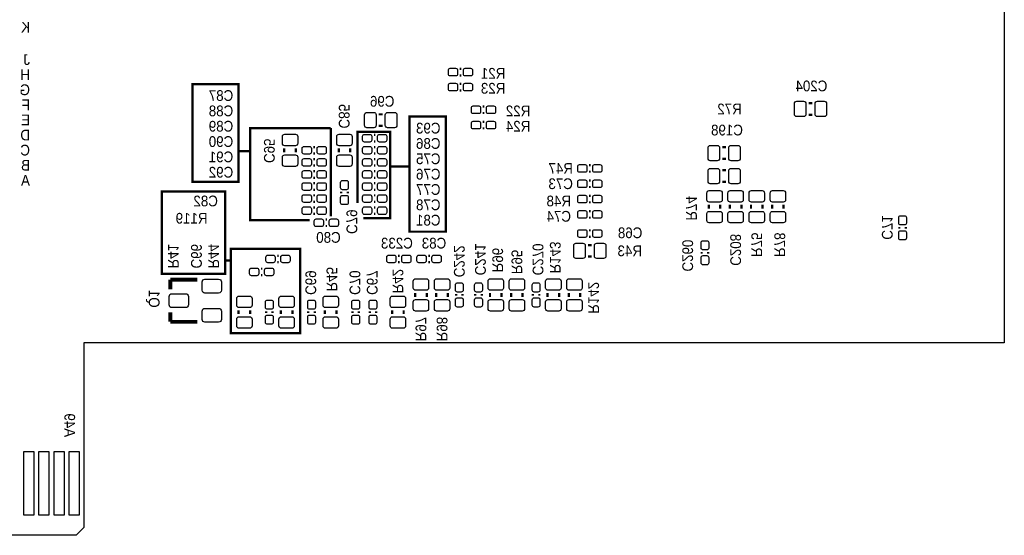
# Model space of a CAD drawing. Extents: x -0.29 to 5.89, y -1.92 to 2.35.
# Tile 4 of 5: x 3.33 to 5.89, y -0.37 to 0.98. Entities that reach past the tile are written whole.
import ezdxf
from ezdxf.enums import TextEntityAlignment as Align

# ---------------------------------------------------------------- set-up
doc = ezdxf.new("R2010")
doc.units = 0
for name, color, linetype in [('BOTTOM', 2, 'CONTINUOUS'), ('DESIGN_OUTLINE', 7, 'CONTINUOUS'), ('SILKSCREEN_BOTTOM', 231, 'CONTINUOUS')]:
    doc.layers.add(name, color=color, linetype=linetype)

msp = doc.modelspace()

# ---------------------------------------------------------------- linework, layer by layer
at = {"layer": 'BOTTOM'}
for points in [[(4.4515, 0.851), (4.4655, 0.851, -0.414214), (4.4705, 0.846), (4.4705, 0.836, -0.414214), (4.4655, 0.831), (4.4515, 0.831, -0.414214), (4.4465, 0.836), (4.4465, 0.846, -0.414214)], [(4.4905, 0.851), (4.5045, 0.851, -0.414214), (4.5095, 0.846), (4.5095, 0.836, -0.414214), (4.5045, 0.831), (4.4905, 0.831, -0.414214), (4.4855, 0.836), (4.4855, 0.846, -0.414214)], [(4.4515, 0.812), (4.4655, 0.812, -0.414214), (4.4705, 0.807), (4.4705, 0.797, -0.414214), (4.4655, 0.792), (4.4515, 0.792, -0.414214), (4.4465, 0.797), (4.4465, 0.807, -0.414214)], [(4.4905, 0.812), (4.5045, 0.812, -0.414214), (4.5095, 0.807), (4.5095, 0.797, -0.414214), (4.5045, 0.792), (4.4905, 0.792, -0.414214), (4.4855, 0.797), (4.4855, 0.807, -0.414214)], [(4.5115, 0.753), (4.5255, 0.753, -0.414214), (4.5305, 0.748), (4.5305, 0.738, -0.414214), (4.5255, 0.733), (4.5115, 0.733, -0.414214), (4.5065, 0.738), (4.5065, 0.748, -0.414214)], [(4.5505, 0.753), (4.5645, 0.753, -0.414214), (4.5695, 0.748), (4.5695, 0.738, -0.414214), (4.5645, 0.733), (4.5505, 0.733, -0.414214), (4.5455, 0.738), (4.5455, 0.748, -0.414214)], [(5.354, 0.765), (5.372, 0.765, -0.414214), (5.378, 0.759), (5.378, 0.731, -0.414214), (5.372, 0.725), (5.354, 0.725, -0.414214), (5.348, 0.731), (5.348, 0.759, -0.414214)], [(5.408, 0.765), (5.426, 0.765, -0.414214), (5.432, 0.759), (5.432, 0.731, -0.414214), (5.426, 0.725), (5.408, 0.725, -0.414214), (5.402, 0.731), (5.402, 0.759, -0.414214)], [(4.25225, 0.696), (4.23425, 0.696, -0.414214), (4.22825, 0.702), (4.22825, 0.73, -0.414214), (4.23425, 0.736), (4.25225, 0.736, -0.414214), (4.25825, 0.73), (4.25825, 0.702, -0.414214)], [(4.30625, 0.696), (4.28825, 0.696, -0.414214), (4.28225, 0.702), (4.28225, 0.73, -0.414214), (4.28825, 0.736), (4.30625, 0.736, -0.414214), (4.31225, 0.73), (4.31225, 0.702, -0.414214)], [(4.5115, 0.713), (4.5255, 0.713, -0.414214), (4.5305, 0.708), (4.5305, 0.698, -0.414214), (4.5255, 0.693), (4.5115, 0.693, -0.414214), (4.5065, 0.698), (4.5065, 0.708, -0.414214)], [(4.5505, 0.713), (4.5645, 0.713, -0.414214), (4.5695, 0.708), (4.5695, 0.698, -0.414214), (4.5645, 0.693), (4.5505, 0.693, -0.414214), (4.5455, 0.698), (4.5455, 0.708, -0.414214)], [(4.014, 0.65525), (4.014, 0.67325, -0.414214), (4.02, 0.67925), (4.048, 0.67925, -0.414214), (4.054, 0.67325), (4.054, 0.65525, -0.414214), (4.048, 0.64925), (4.02, 0.64925, -0.414214)], [(4.15575, 0.65525), (4.15575, 0.67325, -0.414214), (4.16175, 0.67925), (4.18975, 0.67925, -0.414214), (4.19575, 0.67325), (4.19575, 0.65525, -0.414214), (4.18975, 0.64925), (4.16175, 0.64925, -0.414214)], [(4.242, 0.65875), (4.228, 0.65875, -0.414214), (4.223, 0.66375), (4.223, 0.67375, -0.414214), (4.228, 0.67875), (4.242, 0.67875, -0.414214), (4.247, 0.67375), (4.247, 0.66375, -0.414214)], [(4.281, 0.65875), (4.267, 0.65875, -0.414214), (4.262, 0.66375), (4.262, 0.67375, -0.414214), (4.267, 0.67875), (4.281, 0.67875, -0.414214), (4.286, 0.67375), (4.286, 0.66375, -0.414214)], [(4.0845, 0.62725), (4.0705, 0.62725, -0.414214), (4.0655, 0.63225), (4.0655, 0.64225, -0.414214), (4.0705, 0.64725), (4.0845, 0.64725, -0.414214), (4.0895, 0.64225), (4.0895, 0.63225, -0.414214)], [(4.1235, 0.62725), (4.1095, 0.62725, -0.414214), (4.1045, 0.63225), (4.1045, 0.64225, -0.414214), (4.1095, 0.64725), (4.1235, 0.64725, -0.414214), (4.1285, 0.64225), (4.1285, 0.63225, -0.414214)], [(4.228, 0.64725), (4.242, 0.64725, -0.414214), (4.247, 0.64225), (4.247, 0.63225, -0.414214), (4.242, 0.62725), (4.228, 0.62725, -0.414214), (4.223, 0.63225), (4.223, 0.64225, -0.414214)], [(4.267, 0.64725), (4.281, 0.64725, -0.414214), (4.286, 0.64225), (4.286, 0.63225, -0.414214), (4.281, 0.62725), (4.267, 0.62725, -0.414214), (4.262, 0.63225), (4.262, 0.64225, -0.414214)], [(5.129, 0.65), (5.147, 0.65, -0.414214), (5.153, 0.644), (5.153, 0.616, -0.414214), (5.147, 0.61), (5.129, 0.61, -0.414214), (5.123, 0.616), (5.123, 0.644, -0.414214)], [(5.183, 0.65), (5.201, 0.65, -0.414214), (5.207, 0.644), (5.207, 0.616, -0.414214), (5.201, 0.61), (5.183, 0.61, -0.414214), (5.177, 0.616), (5.177, 0.644, -0.414214)], [(4.014, 0.60125), (4.014, 0.61925, -0.414214), (4.02, 0.62525), (4.048, 0.62525, -0.414214), (4.054, 0.61925), (4.054, 0.60125, -0.414214), (4.048, 0.59525), (4.02, 0.59525, -0.414214)], [(4.0845, 0.59575), (4.0705, 0.59575, -0.414214), (4.0655, 0.60075), (4.0655, 0.61075, -0.414214), (4.0705, 0.61575), (4.0845, 0.61575, -0.414214), (4.0895, 0.61075), (4.0895, 0.60075, -0.414214)], [(4.1235, 0.59575), (4.1095, 0.59575, -0.414214), (4.1045, 0.60075), (4.1045, 0.61075, -0.414214), (4.1095, 0.61575), (4.1235, 0.61575, -0.414214), (4.1285, 0.61075), (4.1285, 0.60075, -0.414214)], [(4.15575, 0.60125), (4.15575, 0.61925, -0.414214), (4.16175, 0.62525), (4.18975, 0.62525, -0.414214), (4.19575, 0.61925), (4.19575, 0.60125, -0.414214), (4.18975, 0.59525), (4.16175, 0.59525, -0.414214)], [(4.228, 0.61575), (4.242, 0.61575, -0.414214), (4.247, 0.61075), (4.247, 0.60075, -0.414214), (4.242, 0.59575), (4.228, 0.59575, -0.414214), (4.223, 0.60075), (4.223, 0.61075, -0.414214)], [(4.267, 0.61575), (4.281, 0.61575, -0.414214), (4.286, 0.61075), (4.286, 0.60075, -0.414214), (4.281, 0.59575), (4.267, 0.59575, -0.414214), (4.262, 0.60075), (4.262, 0.61075, -0.414214)], [(4.8025, 0.58), (4.7885, 0.58, -0.414214), (4.7835, 0.585), (4.7835, 0.595, -0.414214), (4.7885, 0.6), (4.8025, 0.6, -0.414214), (4.8075, 0.595), (4.8075, 0.585, -0.414214)], [(4.8415, 0.58), (4.8275, 0.58, -0.414214), (4.8225, 0.585), (4.8225, 0.595, -0.414214), (4.8275, 0.6), (4.8415, 0.6, -0.414214), (4.8465, 0.595), (4.8465, 0.585, -0.414214)], [(4.0845, 0.56425), (4.0705, 0.56425, -0.414214), (4.0655, 0.56925), (4.0655, 0.57925, -0.414214), (4.0705, 0.58425), (4.0845, 0.58425, -0.414214), (4.0895, 0.57925), (4.0895, 0.56925, -0.414214)], [(4.1235, 0.56425), (4.1095, 0.56425, -0.414214), (4.1045, 0.56925), (4.1045, 0.57925, -0.414214), (4.1095, 0.58425), (4.1235, 0.58425, -0.414214), (4.1285, 0.57925), (4.1285, 0.56925, -0.414214)], [(4.228, 0.58425), (4.242, 0.58425, -0.414214), (4.247, 0.57925), (4.247, 0.56925, -0.414214), (4.242, 0.56425), (4.228, 0.56425, -0.414214), (4.223, 0.56925), (4.223, 0.57925, -0.414214)], [(4.267, 0.58425), (4.281, 0.58425, -0.414214), (4.286, 0.57925), (4.286, 0.56925, -0.414214), (4.281, 0.56425), (4.267, 0.56425, -0.414214), (4.262, 0.56925), (4.262, 0.57925, -0.414214)], [(5.129, 0.59), (5.147, 0.59, -0.414214), (5.153, 0.584), (5.153, 0.556, -0.414214), (5.147, 0.55), (5.129, 0.55, -0.414214), (5.123, 0.556), (5.123, 0.584, -0.414214)], [(5.183, 0.59), (5.201, 0.59, -0.414214), (5.207, 0.584), (5.207, 0.556, -0.414214), (5.201, 0.55), (5.183, 0.55, -0.414214), (5.177, 0.556), (5.177, 0.584, -0.414214)], [(4.0845, 0.53275), (4.0705, 0.53275, -0.414214), (4.0655, 0.53775), (4.0655, 0.54775, -0.414214), (4.0705, 0.55275), (4.0845, 0.55275, -0.414214), (4.0895, 0.54775), (4.0895, 0.53775, -0.414214)], [(4.1235, 0.53275), (4.1095, 0.53275, -0.414214), (4.1045, 0.53775), (4.1045, 0.54775, -0.414214), (4.1095, 0.55275), (4.1235, 0.55275, -0.414214), (4.1285, 0.54775), (4.1285, 0.53775, -0.414214)], [(4.18575, 0.5535), (4.18575, 0.5395, -0.414214), (4.18075, 0.5345), (4.17075, 0.5345, -0.414214), (4.16575, 0.5395), (4.16575, 0.5535, -0.414214), (4.17075, 0.5585), (4.18075, 0.5585, -0.414214)], [(4.228, 0.55275), (4.242, 0.55275, -0.414214), (4.247, 0.54775), (4.247, 0.53775, -0.414214), (4.242, 0.53275), (4.228, 0.53275, -0.414214), (4.223, 0.53775), (4.223, 0.54775, -0.414214)], [(4.267, 0.55275), (4.281, 0.55275, -0.414214), (4.286, 0.54775), (4.286, 0.53775, -0.414214), (4.281, 0.53275), (4.267, 0.53275, -0.414214), (4.262, 0.53775), (4.262, 0.54775, -0.414214)], [(4.7885, 0.56), (4.8025, 0.56, -0.414214), (4.8075, 0.555), (4.8075, 0.545, -0.414214), (4.8025, 0.54), (4.7885, 0.54, -0.414214), (4.7835, 0.545), (4.7835, 0.555, -0.414214)], [(4.8275, 0.56), (4.8415, 0.56, -0.414214), (4.8465, 0.555), (4.8465, 0.545, -0.414214), (4.8415, 0.54), (4.8275, 0.54, -0.414214), (4.8225, 0.545), (4.8225, 0.555, -0.414214)], [(4.0845, 0.50125), (4.0705, 0.50125, -0.414214), (4.0655, 0.50625), (4.0655, 0.51625, -0.414214), (4.0705, 0.52125), (4.0845, 0.52125, -0.414214), (4.0895, 0.51625), (4.0895, 0.50625, -0.414214)], [(4.1235, 0.50125), (4.1095, 0.50125, -0.414214), (4.1045, 0.50625), (4.1045, 0.51625, -0.414214), (4.1095, 0.52125), (4.1235, 0.52125, -0.414214), (4.1285, 0.51625), (4.1285, 0.50625, -0.414214)], [(4.18575, 0.5145), (4.18575, 0.5005, -0.414214), (4.18075, 0.4955), (4.17075, 0.4955, -0.414214), (4.16575, 0.5005), (4.16575, 0.5145, -0.414214), (4.17075, 0.5195), (4.18075, 0.5195, -0.414214)], [(4.242, 0.50125), (4.228, 0.50125, -0.414214), (4.223, 0.50625), (4.223, 0.51625, -0.414214), (4.228, 0.52125), (4.242, 0.52125, -0.414214), (4.247, 0.51625), (4.247, 0.50625, -0.414214)], [(4.281, 0.50125), (4.267, 0.50125, -0.414214), (4.262, 0.50625), (4.262, 0.51625, -0.414214), (4.267, 0.52125), (4.281, 0.52125, -0.414214), (4.286, 0.51625), (4.286, 0.50625, -0.414214)], [(4.8025, 0.5), (4.7885, 0.5, -0.414214), (4.7835, 0.505), (4.7835, 0.515, -0.414214), (4.7885, 0.52), (4.8025, 0.52, -0.414214), (4.8075, 0.515), (4.8075, 0.505, -0.414214)], [(4.8415, 0.5), (4.8275, 0.5, -0.414214), (4.8225, 0.505), (4.8225, 0.515, -0.414214), (4.8275, 0.52), (4.8415, 0.52, -0.414214), (4.8465, 0.515), (4.8465, 0.505, -0.414214)], [(5.16, 0.526), (5.16, 0.508, -0.414214), (5.154, 0.502), (5.126, 0.502, -0.414214), (5.12, 0.508), (5.12, 0.526, -0.414214), (5.126, 0.532), (5.154, 0.532, -0.414214)], [(5.175, 0.508), (5.175, 0.526, -0.414214), (5.181, 0.532), (5.209, 0.532, -0.414214), (5.215, 0.526), (5.215, 0.508, -0.414214), (5.209, 0.502), (5.181, 0.502, -0.414214)], [(5.27, 0.526), (5.27, 0.508, -0.414214), (5.264, 0.502), (5.236, 0.502, -0.414214), (5.23, 0.508), (5.23, 0.526, -0.414214), (5.236, 0.532), (5.264, 0.532, -0.414214)], [(5.285, 0.508), (5.285, 0.526, -0.414214), (5.291, 0.532), (5.319, 0.532, -0.414214), (5.325, 0.526), (5.325, 0.508, -0.414214), (5.319, 0.502), (5.291, 0.502, -0.414214)], [(4.0845, 0.46975), (4.0705, 0.46975, -0.414214), (4.0655, 0.47475), (4.0655, 0.48475, -0.414214), (4.0705, 0.48975), (4.0845, 0.48975, -0.414214), (4.0895, 0.48475), (4.0895, 0.47475, -0.414214)], [(4.1235, 0.46975), (4.1095, 0.46975, -0.414214), (4.1045, 0.47475), (4.1045, 0.48475, -0.414214), (4.1095, 0.48975), (4.1235, 0.48975, -0.414214), (4.1285, 0.48475), (4.1285, 0.47475, -0.414214)], [(4.242, 0.46975), (4.228, 0.46975, -0.414214), (4.223, 0.47475), (4.223, 0.48475, -0.414214), (4.228, 0.48975), (4.242, 0.48975, -0.414214), (4.247, 0.48475), (4.247, 0.47475, -0.414214)], [(4.281, 0.46975), (4.267, 0.46975, -0.414214), (4.262, 0.47475), (4.262, 0.48475, -0.414214), (4.267, 0.48975), (4.281, 0.48975, -0.414214), (4.286, 0.48475), (4.286, 0.47475, -0.414214)], [(4.7885, 0.48), (4.8025, 0.48, -0.414214), (4.8075, 0.475), (4.8075, 0.465, -0.414214), (4.8025, 0.46), (4.7885, 0.46, -0.414214), (4.7835, 0.465), (4.7835, 0.475, -0.414214)], [(4.8275, 0.48), (4.8415, 0.48, -0.414214), (4.8465, 0.475), (4.8465, 0.465, -0.414214), (4.8415, 0.46), (4.8275, 0.46, -0.414214), (4.8225, 0.465), (4.8225, 0.475, -0.414214)], [(5.16, 0.472), (5.16, 0.454, -0.414214), (5.154, 0.448), (5.126, 0.448, -0.414214), (5.12, 0.454), (5.12, 0.472, -0.414214), (5.126, 0.478), (5.154, 0.478, -0.414214)], [(5.175, 0.454), (5.175, 0.472, -0.414214), (5.181, 0.478), (5.209, 0.478, -0.414214), (5.215, 0.472), (5.215, 0.454, -0.414214), (5.209, 0.448), (5.181, 0.448, -0.414214)], [(5.27, 0.472), (5.27, 0.454, -0.414214), (5.264, 0.448), (5.236, 0.448, -0.414214), (5.23, 0.454), (5.23, 0.472, -0.414214), (5.236, 0.478), (5.264, 0.478, -0.414214)], [(5.285, 0.454), (5.285, 0.472, -0.414214), (5.291, 0.478), (5.319, 0.478, -0.414214), (5.325, 0.472), (5.325, 0.454, -0.414214), (5.319, 0.448), (5.291, 0.448, -0.414214)], [(5.62, 0.4475), (5.62, 0.4615, -0.414214), (5.625, 0.4665), (5.635, 0.4665, -0.414214), (5.64, 0.4615), (5.64, 0.4475, -0.414214), (5.635, 0.4425), (5.625, 0.4425, -0.414214)], [(4.102, 0.45825), (4.116, 0.45825, -0.414214), (4.121, 0.45325), (4.121, 0.44325, -0.414214), (4.116, 0.43825), (4.102, 0.43825, -0.414214), (4.097, 0.44325), (4.097, 0.45325, -0.414214)], [(4.141, 0.45825), (4.155, 0.45825, -0.414214), (4.16, 0.45325), (4.16, 0.44325, -0.414214), (4.155, 0.43825), (4.141, 0.43825, -0.414214), (4.136, 0.44325), (4.136, 0.45325, -0.414214)], [(4.7885, 0.43), (4.8025, 0.43, -0.414214), (4.8075, 0.425), (4.8075, 0.415, -0.414214), (4.8025, 0.41), (4.7885, 0.41, -0.414214), (4.7835, 0.415), (4.7835, 0.425, -0.414214)], [(4.8275, 0.43), (4.8415, 0.43, -0.414214), (4.8465, 0.425), (4.8465, 0.415, -0.414214), (4.8415, 0.41), (4.8275, 0.41, -0.414214), (4.8225, 0.415), (4.8225, 0.425, -0.414214)], [(5.62, 0.4085), (5.62, 0.4225, -0.414214), (5.625, 0.4275), (5.635, 0.4275, -0.414214), (5.64, 0.4225), (5.64, 0.4085, -0.414214), (5.635, 0.4035), (5.625, 0.4035, -0.414214)], [(4.797, 0.355), (4.779, 0.355, -0.414214), (4.773, 0.361), (4.773, 0.389, -0.414214), (4.779, 0.395), (4.797, 0.395, -0.414214), (4.803, 0.389), (4.803, 0.361, -0.414214)], [(4.851, 0.355), (4.833, 0.355, -0.414214), (4.827, 0.361), (4.827, 0.389, -0.414214), (4.833, 0.395), (4.851, 0.395, -0.414214), (4.857, 0.389), (4.857, 0.361, -0.414214)], [(5.105, 0.3825), (5.105, 0.3965, -0.414214), (5.11, 0.4015), (5.12, 0.4015, -0.414214), (5.125, 0.3965), (5.125, 0.3825, -0.414214), (5.12, 0.3775), (5.11, 0.3775, -0.414214)], [(3.976, 0.36375), (3.99, 0.36375, -0.414214), (3.995, 0.35875), (3.995, 0.34875, -0.414214), (3.99, 0.34375), (3.976, 0.34375, -0.414214), (3.971, 0.34875), (3.971, 0.35875, -0.414214)], [(4.015, 0.36375), (4.029, 0.36375, -0.414214), (4.034, 0.35875), (4.034, 0.34875, -0.414214), (4.029, 0.34375), (4.015, 0.34375, -0.414214), (4.01, 0.34875), (4.01, 0.35875, -0.414214)], [(4.291, 0.36375), (4.305, 0.36375, -0.414214), (4.31, 0.35875), (4.31, 0.34875, -0.414214), (4.305, 0.34375), (4.291, 0.34375, -0.414214), (4.286, 0.34875), (4.286, 0.35875, -0.414214)], [(4.33, 0.36375), (4.344, 0.36375, -0.414214), (4.349, 0.35875), (4.349, 0.34875, -0.414214), (4.344, 0.34375), (4.33, 0.34375, -0.414214), (4.325, 0.34875), (4.325, 0.35875, -0.414214)], [(4.38375, 0.34375), (4.36975, 0.34375, -0.414214), (4.36475, 0.34875), (4.36475, 0.35875, -0.414214), (4.36975, 0.36375), (4.38375, 0.36375, -0.414214), (4.38875, 0.35875), (4.38875, 0.34875, -0.414214)], [(4.42275, 0.34375), (4.40875, 0.34375, -0.414214), (4.40375, 0.34875), (4.40375, 0.35875, -0.414214), (4.40875, 0.36375), (4.42275, 0.36375, -0.414214), (4.42775, 0.35875), (4.42775, 0.34875, -0.414214)], [(5.105, 0.3435), (5.105, 0.3575, -0.414214), (5.11, 0.3625), (5.12, 0.3625, -0.414214), (5.125, 0.3575), (5.125, 0.3435, -0.414214), (5.12, 0.3385), (5.11, 0.3385, -0.414214)], [(3.9335, 0.33), (3.9475, 0.33, -0.414214), (3.9525, 0.325), (3.9525, 0.315, -0.414214), (3.9475, 0.31), (3.9335, 0.31, -0.414214), (3.9285, 0.315), (3.9285, 0.325, -0.414214)], [(3.9725, 0.33), (3.9865, 0.33, -0.414214), (3.9915, 0.325), (3.9915, 0.315, -0.414214), (3.9865, 0.31), (3.9725, 0.31, -0.414214), (3.9675, 0.315), (3.9675, 0.325, -0.414214)], [(3.855, 0.294), (3.855, 0.272, -0.414214), (3.848, 0.265), (3.812, 0.265, -0.414214), (3.805, 0.272), (3.805, 0.294, -0.414214), (3.812, 0.301), (3.848, 0.301, -0.414214)], [(4.355, 0.278), (4.355, 0.296, -0.414214), (4.361, 0.302), (4.389, 0.302, -0.414214), (4.395, 0.296), (4.395, 0.278, -0.414214), (4.389, 0.272), (4.361, 0.272, -0.414214)], [(4.45, 0.296), (4.45, 0.278, -0.414214), (4.444, 0.272), (4.416, 0.272, -0.414214), (4.41, 0.278), (4.41, 0.296, -0.414214), (4.416, 0.302), (4.444, 0.302, -0.414214)], [(4.465, 0.2725), (4.465, 0.2865, -0.414214), (4.47, 0.2915), (4.48, 0.2915, -0.414214), (4.485, 0.2865), (4.485, 0.2725, -0.414214), (4.48, 0.2675), (4.47, 0.2675, -0.414214)], [(4.515, 0.2725), (4.515, 0.2865, -0.414214), (4.52, 0.2915), (4.53, 0.2915, -0.414214), (4.535, 0.2865), (4.535, 0.2725, -0.414214), (4.53, 0.2675), (4.52, 0.2675, -0.414214)], [(4.59, 0.296), (4.59, 0.278, -0.414214), (4.584, 0.272), (4.556, 0.272, -0.414214), (4.55, 0.278), (4.55, 0.296, -0.414214), (4.556, 0.302), (4.584, 0.302, -0.414214)], [(4.605, 0.278), (4.605, 0.296, -0.414214), (4.611, 0.302), (4.639, 0.302, -0.414214), (4.645, 0.296), (4.645, 0.278, -0.414214), (4.639, 0.272), (4.611, 0.272, -0.414214)], [(4.665, 0.2725), (4.665, 0.2865, -0.414214), (4.67, 0.2915), (4.68, 0.2915, -0.414214), (4.685, 0.2865), (4.685, 0.2725, -0.414214), (4.68, 0.2675), (4.67, 0.2675, -0.414214)], [(4.74, 0.296), (4.74, 0.278, -0.414214), (4.734, 0.272), (4.706, 0.272, -0.414214), (4.7, 0.278), (4.7, 0.296, -0.414214), (4.706, 0.302), (4.734, 0.302, -0.414214)], [(4.755, 0.278), (4.755, 0.296, -0.414214), (4.761, 0.302), (4.789, 0.302, -0.414214), (4.795, 0.296), (4.795, 0.278, -0.414214), (4.789, 0.272), (4.761, 0.272, -0.414214)], [(3.769, 0.256), (3.769, 0.234, -0.414214), (3.762, 0.227), (3.726, 0.227, -0.414214), (3.719, 0.234), (3.719, 0.256, -0.414214), (3.726, 0.263), (3.762, 0.263, -0.414214)], [(3.935, 0.251), (3.935, 0.233, -0.414214), (3.929, 0.227), (3.901, 0.227, -0.414214), (3.895, 0.233), (3.895, 0.251, -0.414214), (3.901, 0.257), (3.929, 0.257, -0.414214)], [(4.045, 0.251), (4.045, 0.233, -0.414214), (4.039, 0.227), (4.011, 0.227, -0.414214), (4.005, 0.233), (4.005, 0.251, -0.414214), (4.011, 0.257), (4.039, 0.257, -0.414214)], [(4.16, 0.251), (4.16, 0.233, -0.414214), (4.154, 0.227), (4.126, 0.227, -0.414214), (4.12, 0.233), (4.12, 0.251, -0.414214), (4.126, 0.257), (4.154, 0.257, -0.414214)], [(4.335, 0.251), (4.335, 0.233, -0.414214), (4.329, 0.227), (4.301, 0.227, -0.414214), (4.295, 0.233), (4.295, 0.251, -0.414214), (4.301, 0.257), (4.329, 0.257, -0.414214)], [(3.97, 0.2275), (3.97, 0.2415, -0.414214), (3.975, 0.2465), (3.985, 0.2465, -0.414214), (3.99, 0.2415), (3.99, 0.2275, -0.414214), (3.985, 0.2225), (3.975, 0.2225, -0.414214)], [(4.08, 0.2275), (4.08, 0.2415, -0.414214), (4.085, 0.2465), (4.095, 0.2465, -0.414214), (4.1, 0.2415), (4.1, 0.2275, -0.414214), (4.095, 0.2225), (4.085, 0.2225, -0.414214)], [(4.195, 0.2275), (4.195, 0.2415, -0.414214), (4.2, 0.2465), (4.21, 0.2465, -0.414214), (4.215, 0.2415), (4.215, 0.2275, -0.414214), (4.21, 0.2225), (4.2, 0.2225, -0.414214)], [(4.24, 0.2275), (4.24, 0.2415, -0.414214), (4.245, 0.2465), (4.255, 0.2465, -0.414214), (4.26, 0.2415), (4.26, 0.2275, -0.414214), (4.255, 0.2225), (4.245, 0.2225, -0.414214)], [(4.355, 0.224), (4.355, 0.242, -0.414214), (4.361, 0.248), (4.389, 0.248, -0.414214), (4.395, 0.242), (4.395, 0.224, -0.414214), (4.389, 0.218), (4.361, 0.218, -0.414214)], [(4.45, 0.242), (4.45, 0.224, -0.414214), (4.444, 0.218), (4.416, 0.218, -0.414214), (4.41, 0.224), (4.41, 0.242, -0.414214), (4.416, 0.248), (4.444, 0.248, -0.414214)], [(4.465, 0.2335), (4.465, 0.2475, -0.414214), (4.47, 0.2525), (4.48, 0.2525, -0.414214), (4.485, 0.2475), (4.485, 0.2335, -0.414214), (4.48, 0.2285), (4.47, 0.2285, -0.414214)], [(4.515, 0.2335), (4.515, 0.2475, -0.414214), (4.52, 0.2525), (4.53, 0.2525, -0.414214), (4.535, 0.2475), (4.535, 0.2335, -0.414214), (4.53, 0.2285), (4.52, 0.2285, -0.414214)], [(4.59, 0.242), (4.59, 0.224, -0.414214), (4.584, 0.218), (4.556, 0.218, -0.414214), (4.55, 0.224), (4.55, 0.242, -0.414214), (4.556, 0.248), (4.584, 0.248, -0.414214)], [(4.605, 0.224), (4.605, 0.242, -0.414214), (4.611, 0.248), (4.639, 0.248, -0.414214), (4.645, 0.242), (4.645, 0.224, -0.414214), (4.639, 0.218), (4.611, 0.218, -0.414214)], [(4.665, 0.2335), (4.665, 0.2475, -0.414214), (4.67, 0.2525), (4.68, 0.2525, -0.414214), (4.685, 0.2475), (4.685, 0.2335, -0.414214), (4.68, 0.2285), (4.67, 0.2285, -0.414214)], [(4.74, 0.242), (4.74, 0.224, -0.414214), (4.734, 0.218), (4.706, 0.218, -0.414214), (4.7, 0.224), (4.7, 0.242, -0.414214), (4.706, 0.248), (4.734, 0.248, -0.414214)], [(4.755, 0.224), (4.755, 0.242, -0.414214), (4.761, 0.248), (4.789, 0.248, -0.414214), (4.795, 0.242), (4.795, 0.224, -0.414214), (4.789, 0.218), (4.761, 0.218, -0.414214)], [(3.855, 0.218), (3.855, 0.196, -0.414214), (3.848, 0.189), (3.812, 0.189, -0.414214), (3.805, 0.196), (3.805, 0.218, -0.414214), (3.812, 0.225), (3.848, 0.225, -0.414214)], [(3.97, 0.1885), (3.97, 0.2025, -0.414214), (3.975, 0.2075), (3.985, 0.2075, -0.414214), (3.99, 0.2025), (3.99, 0.1885, -0.414214), (3.985, 0.1835), (3.975, 0.1835, -0.414214)], [(4.08, 0.1885), (4.08, 0.2025, -0.414214), (4.085, 0.2075), (4.095, 0.2075, -0.414214), (4.1, 0.2025), (4.1, 0.1885, -0.414214), (4.095, 0.1835), (4.085, 0.1835, -0.414214)], [(4.195, 0.1885), (4.195, 0.2025, -0.414214), (4.2, 0.2075), (4.21, 0.2075, -0.414214), (4.215, 0.2025), (4.215, 0.1885, -0.414214), (4.21, 0.1835), (4.2, 0.1835, -0.414214)], [(4.24, 0.1885), (4.24, 0.2025, -0.414214), (4.245, 0.2075), (4.255, 0.2075, -0.414214), (4.26, 0.2025), (4.26, 0.1885, -0.414214), (4.255, 0.1835), (4.245, 0.1835, -0.414214)], [(3.935, 0.197), (3.935, 0.179, -0.414214), (3.929, 0.173), (3.901, 0.173, -0.414214), (3.895, 0.179), (3.895, 0.197, -0.414214), (3.901, 0.203), (3.929, 0.203, -0.414214)], [(4.045, 0.197), (4.045, 0.179, -0.414214), (4.039, 0.173), (4.011, 0.173, -0.414214), (4.005, 0.179), (4.005, 0.197, -0.414214), (4.011, 0.203), (4.039, 0.203, -0.414214)], [(4.16, 0.197), (4.16, 0.179, -0.414214), (4.154, 0.173), (4.126, 0.173, -0.414214), (4.12, 0.179), (4.12, 0.197, -0.414214), (4.126, 0.203), (4.154, 0.203, -0.414214)], [(4.335, 0.197), (4.335, 0.179, -0.414214), (4.329, 0.173), (4.301, 0.173, -0.414214), (4.295, 0.179), (4.295, 0.197, -0.414214), (4.301, 0.203), (4.329, 0.203, -0.414214)]]:
    msp.add_lwpolyline(points, format="xyb", close=True, dxfattribs=at)
for points in [[(3.36741, -0.31392), (3.36741, -0.14892), (3.33941, -0.14892), (3.33941, -0.31392)], [(3.40678, -0.31392), (3.40678, -0.14892), (3.37878, -0.14892), (3.37878, -0.31392)], [(3.44615, -0.31392), (3.44615, -0.14892), (3.41815, -0.14892), (3.41815, -0.31392)], [(3.48552, -0.31392), (3.48552, -0.14892), (3.45752, -0.14892), (3.45752, -0.31392)]]:
    msp.add_lwpolyline(points, close=True, dxfattribs=at)
at = {"layer": 'DESIGN_OUTLINE'}
msp.add_lwpolyline([(-0.294, 2.345), (5.895, 2.345), (5.895, 0.135), (3.497, 0.135), (3.497, -0.347), (3.477, -0.367), (2.013, -0.367)], dxfattribs=at)
at = {"layer": 'SILKSCREEN_BOTTOM'}
for points, const_width in [([(4.476, 0.8495), (4.48, 0.8495)], 0.006), ([(4.476, 0.8325), (4.48, 0.8325)], 0.006), ([(3.78, 0.555), (3.78, 0.81), (3.9, 0.81), (3.9, 0.555), (3.78, 0.555)], 0.006), ([(4.476, 0.8105), (4.48, 0.8105)], 0.006), ([(4.476, 0.7935), (4.48, 0.7935)], 0.006), ([(4.536, 0.7515), (4.54, 0.7515)], 0.006), ([(5.385, 0.76), (5.395, 0.76)], 0.006), ([(4.27525, 0.731), (4.26525, 0.731)], 0.006), ([(4.345, 0.725), (4.44, 0.725), (4.44, 0.425), (4.345, 0.425), (4.345, 0.725)], 0.006), ([(4.536, 0.7345), (4.54, 0.7345)], 0.006), ([(5.385, 0.73), (5.395, 0.73)], 0.006), ([(4.085, 0.455), (3.93, 0.455), (3.93, 0.695), (4.14, 0.695)], 0.006), ([(4.14, 0.695), (4.14, 0.465)], 0.006), ([(4.27525, 0.701), (4.26525, 0.701)], 0.006), ([(4.536, 0.7115), (4.54, 0.7115)], 0.006), ([(4.536, 0.6945), (4.54, 0.6945)], 0.006), ([(4.21, 0.5), (4.21, 0.685), (4.295, 0.685), (4.295, 0.46), (4.225, 0.46)], 0.006), ([(4.2565, 0.67725), (4.2525, 0.67725)], 0.006), ([(4.019, 0.63225), (4.019, 0.64225)], 0.006), ([(4.049, 0.63225), (4.049, 0.64225)], 0.006), ([(4.099, 0.64575), (4.095, 0.64575)], 0.006), ([(4.16075, 0.63225), (4.16075, 0.64225)], 0.006), ([(4.19075, 0.63225), (4.19075, 0.64225)], 0.006), ([(4.2565, 0.66025), (4.2525, 0.66025)], 0.006), ([(4.2525, 0.64575), (4.2565, 0.64575)], 0.006), ([(5.16, 0.645), (5.17, 0.645)], 0.006), ([(3.93, 0.635), (3.9, 0.635)], 0.006), ([(4.099, 0.62875), (4.095, 0.62875)], 0.006), ([(4.099, 0.61425), (4.095, 0.61425)], 0.006), ([(4.2525, 0.62875), (4.2565, 0.62875)], 0.006), ([(4.2525, 0.61425), (4.2565, 0.61425)], 0.006), ([(5.16, 0.615), (5.17, 0.615)], 0.006), ([(4.099, 0.59725), (4.095, 0.59725)], 0.006), ([(4.2525, 0.59725), (4.2565, 0.59725)], 0.006), ([(4.345, 0.595), (4.295, 0.595)], 0.006), ([(4.817, 0.5985), (4.813, 0.5985)], 0.006), ([(4.099, 0.58275), (4.095, 0.58275)], 0.006), ([(4.099, 0.56575), (4.095, 0.56575)], 0.006), ([(4.2525, 0.58275), (4.2565, 0.58275)], 0.006), ([(4.2525, 0.56575), (4.2565, 0.56575)], 0.006), ([(4.817, 0.5815), (4.813, 0.5815)], 0.006), ([(5.16, 0.585), (5.17, 0.585)], 0.006), ([(4.099, 0.55125), (4.095, 0.55125)], 0.006), ([(4.2525, 0.55125), (4.2565, 0.55125)], 0.006), ([(4.813, 0.5585), (4.817, 0.5585)], 0.006), ([(4.813, 0.5415), (4.817, 0.5415)], 0.006), ([(5.16, 0.555), (5.17, 0.555)], 0.006), ([(3.865, 0.315), (3.7, 0.315), (3.7, 0.53), (3.865, 0.53), (3.865, 0.315)], 0.006), ([(4.099, 0.53425), (4.095, 0.53425)], 0.006), ([(4.099, 0.51975), (4.095, 0.51975)], 0.006), ([(4.16725, 0.529), (4.16725, 0.525)], 0.006), ([(4.18425, 0.529), (4.18425, 0.525)], 0.006), ([(4.2525, 0.53425), (4.2565, 0.53425)], 0.006), ([(4.2565, 0.51975), (4.2525, 0.51975)], 0.006), ([(4.817, 0.5185), (4.813, 0.5185)], 0.006), ([(4.099, 0.50275), (4.095, 0.50275)], 0.006), ([(4.099, 0.48825), (4.095, 0.48825)], 0.006), ([(4.2565, 0.50275), (4.2525, 0.50275)], 0.006), ([(4.2565, 0.48825), (4.2525, 0.48825)], 0.006), ([(4.817, 0.5015), (4.813, 0.5015)], 0.006), ([(5.125, 0.495), (5.125, 0.485)], 0.006), ([(5.155, 0.495), (5.155, 0.485)], 0.006), ([(5.18, 0.485), (5.18, 0.495)], 0.006), ([(5.21, 0.485), (5.21, 0.495)], 0.006), ([(5.235, 0.495), (5.235, 0.485)], 0.006), ([(5.265, 0.495), (5.265, 0.485)], 0.006), ([(5.29, 0.485), (5.29, 0.495)], 0.006), ([(5.32, 0.485), (5.32, 0.495)], 0.006), ([(4.099, 0.47125), (4.095, 0.47125)], 0.006), ([(4.2565, 0.47125), (4.2525, 0.47125)], 0.006), ([(4.813, 0.4785), (4.817, 0.4785)], 0.006), ([(4.813, 0.4615), (4.817, 0.4615)], 0.006), ([(4.1265, 0.45675), (4.1305, 0.45675)], 0.006), ([(4.1265, 0.43975), (4.1305, 0.43975)], 0.006), ([(5.6215, 0.433), (5.6215, 0.437)], 0.006), ([(5.6385, 0.433), (5.6385, 0.437)], 0.006), ([(4.813, 0.4285), (4.817, 0.4285)], 0.006), ([(4.813, 0.4115), (4.817, 0.4115)], 0.006), ([(4.82, 0.39), (4.81, 0.39)], 0.006), ([(4.06, 0.16), (3.88, 0.16), (3.88, 0.38), (4.06, 0.38), (4.06, 0.16)], 0.006), ([(4.0005, 0.36225), (4.0045, 0.36225)], 0.006), ([(4.3155, 0.36225), (4.3195, 0.36225)], 0.006), ([(4.39825, 0.36225), (4.39425, 0.36225)], 0.006), ([(4.82, 0.36), (4.81, 0.36)], 0.006), ([(5.1065, 0.368), (5.1065, 0.372)], 0.006), ([(5.1235, 0.368), (5.1235, 0.372)], 0.006), ([(3.865, 0.35), (3.88, 0.35)], 0.006), ([(4.0005, 0.34525), (4.0045, 0.34525)], 0.006), ([(4.3155, 0.34525), (4.3195, 0.34525)], 0.006), ([(4.39825, 0.34525), (4.39425, 0.34525)], 0.006), ([(3.958, 0.3285), (3.962, 0.3285)], 0.006), ([(3.958, 0.3115), (3.962, 0.3115)], 0.006), ([(3.722, 0.3), (3.722, 0.275)], 0.01), ([(3.792, 0.3), (3.722, 0.3)], 0.01), ([(4.36, 0.255), (4.36, 0.265)], 0.006), ([(4.39, 0.255), (4.39, 0.265)], 0.006), ([(4.415, 0.265), (4.415, 0.255)], 0.006), ([(4.445, 0.265), (4.445, 0.255)], 0.006), ([(4.4665, 0.258), (4.4665, 0.262)], 0.006), ([(4.4835, 0.258), (4.4835, 0.262)], 0.006), ([(4.5165, 0.258), (4.5165, 0.262)], 0.006), ([(4.5335, 0.258), (4.5335, 0.262)], 0.006), ([(4.555, 0.265), (4.555, 0.255)], 0.006), ([(4.585, 0.265), (4.585, 0.255)], 0.006), ([(4.61, 0.255), (4.61, 0.265)], 0.006), ([(4.64, 0.255), (4.64, 0.265)], 0.006), ([(4.6665, 0.258), (4.6665, 0.262)], 0.006), ([(4.6835, 0.258), (4.6835, 0.262)], 0.006), ([(4.705, 0.265), (4.705, 0.255)], 0.006), ([(4.735, 0.265), (4.735, 0.255)], 0.006), ([(4.76, 0.255), (4.76, 0.265)], 0.006), ([(4.79, 0.255), (4.79, 0.265)], 0.006), ([(3.722, 0.215), (3.722, 0.19)], 0.01), ([(3.9, 0.22), (3.9, 0.21)], 0.006), ([(3.93, 0.22), (3.93, 0.21)], 0.006), ([(3.9715, 0.213), (3.9715, 0.217)], 0.006), ([(3.9885, 0.213), (3.9885, 0.217)], 0.006), ([(4.01, 0.22), (4.01, 0.21)], 0.006), ([(4.04, 0.22), (4.04, 0.21)], 0.006), ([(4.0815, 0.213), (4.0815, 0.217)], 0.006), ([(4.0985, 0.213), (4.0985, 0.217)], 0.006), ([(4.125, 0.22), (4.125, 0.21)], 0.006), ([(4.155, 0.22), (4.155, 0.21)], 0.006), ([(4.1965, 0.213), (4.1965, 0.217)], 0.006), ([(4.2135, 0.213), (4.2135, 0.217)], 0.006), ([(4.2415, 0.213), (4.2415, 0.217)], 0.006), ([(4.2585, 0.213), (4.2585, 0.217)], 0.006), ([(4.3, 0.22), (4.3, 0.21)], 0.006), ([(4.33, 0.22), (4.33, 0.21)], 0.006), ([(3.722, 0.19), (3.792, 0.19)], 0.01)]:
    msp.add_lwpolyline(points, dxfattribs=dict(at, const_width=const_width))

# ---------------------------------------------------------------- texts
at = {"layer": 'SILKSCREEN_BOTTOM', "text_generation_flag": 2, "width": 0.928571}
for s, p in [('K', (3.35632, 0.9442)), ('J', (3.35632, 0.85983)), ('H', (3.35632, 0.82046)), ('R21', (4.595, 0.824)), ('G', (3.35632, 0.78109)), ('R23', (4.595, 0.785)), ('C204', (5.434, 0.791)), ('F', (3.35632, 0.74172)), ('C87', (3.886, 0.766)), ('C96', (4.306, 0.751)), ('C88', (3.886, 0.726)), ('R22', (4.66, 0.726)), ('R72', (5.211, 0.731)), ('E', (3.35632, 0.70235)), ('C89', (3.886, 0.686)), ('C93', (4.426, 0.681)), ('R24', (4.66, 0.686)), ('C198', (5.214, 0.676)), ('D', (3.35632, 0.66298)), ('C90', (3.886, 0.646)), ('C86', (4.426, 0.641)), ('C', (3.35632, 0.62361)), ('C91', (3.886, 0.606)), ('C75', (4.426, 0.601)), ('B', (3.35632, 0.58424)), ('C92', (3.886, 0.566)), ('R47', (4.771, 0.576)), ('A', (3.35632, 0.54487)), ('C76', (4.426, 0.561)), ('C73', (4.771, 0.536)), ('C77', (4.426, 0.521)), ('C82', (3.846, 0.491)), ('R48', (4.766, 0.491)), ('C78', (4.426, 0.481)), ('R119', (3.819, 0.446)), ('C81', (4.426, 0.441)), ('C74', (4.766, 0.451)), ('C68', (4.952, 0.408)), ('C80', (4.166, 0.396)), ('C233', (4.354, 0.381)), ('C83', (4.441, 0.381)), ('R43', (4.951, 0.361))]:
    msp.add_text(s, height=0.028, dxfattribs=at).set_placement(p)
for s, p in [('C85', (4.161, 0.694)), ('C95', (3.966, 0.604)), ('R74', (5.066, 0.454)), ('C79', (4.181, 0.419)), ('C71', (5.576, 0.404)), ('C208', (5.181, 0.336)), ('R75', (5.236, 0.359)), ('R78', (5.296, 0.359)), ('R41', (3.716, 0.329)), ('C66', (3.776, 0.329)), ('R44', (3.821, 0.329)), ('C242', (4.461, 0.306)), ('C241', (4.516, 0.311)), ('C270', (4.666, 0.311)), ('R143', (4.711, 0.316)), ('C260', (5.056, 0.321)), ('R96', (4.561, 0.319)), ('R95', (4.611, 0.314)), ('C69', (4.074, 0.26)), ('R45', (4.129, 0.269)), ('C70', (4.189, 0.26)), ('C67', (4.234, 0.26)), ('R42', (4.301, 0.264)), ('R142', (4.811, 0.211)), ('R97', (4.361, 0.139)), ('R98', (4.416, 0.139)), ('A49', (3.446, -0.111))]:
    msp.add_text(s, height=0.028, rotation=270, dxfattribs=at).set_placement(p)
msp.add_text('Q1', height=0.028, rotation=270, dxfattribs=at).set_placement((3.666, 0.25), align=Align.CENTER)

doc.saveas('drawing.dxf')
